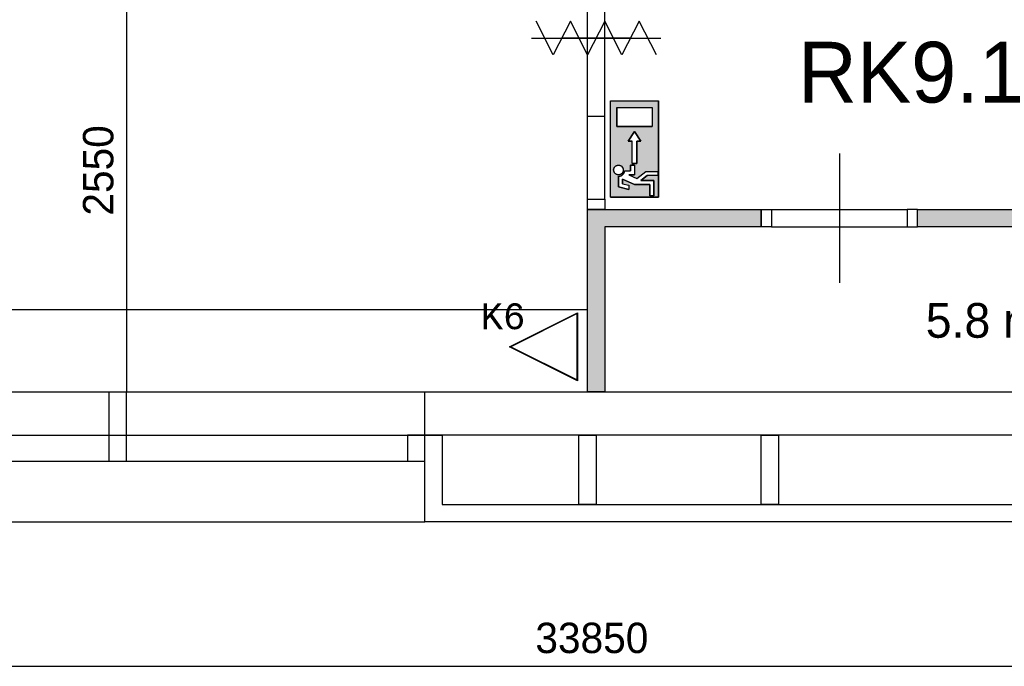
# Model space of a CAD drawing. Extents: x 319440 to 414317, y 3650 to 109188.
# Tile 29 of 46: x 353700 to 359371, y 68087 to 71812. Entities that reach past the tile are written whole.
import ezdxf
from ezdxf.enums import TextEntityAlignment as Align

# ---------------------------------------------------------------- set-up
doc = ezdxf.new("R2010")
doc.units = 0
doc.header["$MEASUREMENT"] = 0
doc.header["$PDMODE"] = 35
doc.header["$PDSIZE"] = -0.5
doc.layers.get('0').update_dxf_attribs({"linetype": 'CONTINUOUS'})
doc.layers.get('DEFPOINTS').update_dxf_attribs({"linetype": 'CONTINUOUS'})
for name, color, linetype in [('-02$TEKST$$$MAAT', 252, 'CONTINUOUS'), ('AA$1A---_ARCEER', 252, 'CONTINUOUS'), ('AL21----_BUITENWAND', 252, 'CONTINUOUS'), ('AL22----_BINNENWAND', 252, 'CONTINUOUS'), ('AL31----_BUITENKOZIJN', 252, 'CONTINUOUS'), ('AL32----_BINNENKOZIJN', 252, 'CONTINUOUS'), ('AM$1A---_MAATVOERING', 252, 'CONTINUOUS'), ('Brandweer', 252, 'CONTINUOUS'), ('LAYER01', 252, 'CONTINUOUS'), ('M2', 252, 'CONTINUOUS')]:
    doc.layers.add(name, color=color, linetype=linetype)
doc.styles.add('B-01', font='b-gbp')
doc.styles.add('MONOTXT', font='MONOTXT')
doc.dimstyles.new('BBA_STAND', dxfattribs={"dimtxt": 175, "dimasz": 1, "dimexe": 1, "dimexo": 0.001, "dimgap": 75, "dimtad": 1, "dimdec": 0, "dimzin": 0, "dimdsep": 46, "dimtxsty": 'B-01', "dimblk": 'NONE', "dimblk1": 'NONE', "dimblk2": 'PIJL1', "dimcen": 1, "dimse1": 1, "dimse2": 1, "dimclrd": 256, "dimclre": 1, "dimclrt": 256, "dimadec": 0, "dimazin": 0, "dimtfac": 1, "dimtdec": 0, "dimtmove": 0, "dimatfit": 0, "dimldrblk": 'PIJL1', "dimfxl": 1, "dimtolj": 1, "dimtzin": 0, "dimarcsym": 0})

# ---------------------------------------------------------------- blocks, each defined once
blk = doc.blocks.new('*D18')
at = {"layer": 'AM$1A---_MAATVOERING', "lineweight": -2, "transparency": 16777216}
blk.add_line((340070.4, 68087), (373920.4, 68087), dxfattribs=at)
at = {"layer": 'DEFPOINTS', "color": 0, "transparency": 16777216}
for p in [(340070.4, 68920.5), (373920.4, 68919), (373920.4, 68087)]:
    blk.add_point(p, dxfattribs=at)
at = {"layer": 'AM$1A---_MAATVOERING', "transparency": 16777216, "insert": (356995.4, 68249.5), "char_height": 175, "attachment_point": 5, "style": 'B-01'}
blk.add_mtext('\\A1;33850', dxfattribs=at)
blk = doc.blocks.new('_None')
blk = doc.blocks.new('PIJL1')
at = {"color": 1, "linetype": 'ByBlock'}
blk.add_line((0, 82.6), (0, -82.6), dxfattribs=at)
blk.add_solid([(-100, 16.7), (-100, -16.7), (0, 0)], dxfattribs=at)
blk = doc.blocks.new('*D86')
at = {"layer": 'AM$1A---_MAATVOERING', "lineweight": -2, "transparency": 16777216}
blk.add_line((348920.4, 70143), (356970.2, 70143), dxfattribs=at)
at = {"layer": 'DEFPOINTS', "color": 0, "transparency": 16777216}
for p in [(356970.2, 70143), (348920.4, 70018), (356970.2, 70016.2)]:
    blk.add_point(p, dxfattribs=at)
at = {"layer": 'AM$1A---_MAATVOERING', "transparency": 16777216, "insert": (352945.3, 70305.5), "char_height": 175, "attachment_point": 5, "style": 'B-01'}
blk.add_mtext('\\A1;8050', dxfattribs=at)
blk = doc.blocks.new('*D89')
at = {"layer": 'AM$1A---_MAATVOERING', "lineweight": -2, "transparency": 16777216}
blk.add_line((354316, 72219), (354316, 69669), dxfattribs=at)
at = {"layer": 'DEFPOINTS', "color": 0, "transparency": 16777216}
for p in [(354670.4, 72219), (354316, 69669), (354316, 69669)]:
    blk.add_point(p, dxfattribs=at)
at = {"layer": 'AM$1A---_MAATVOERING', "transparency": 16777216, "insert": (354153.5, 70944), "char_height": 175, "attachment_point": 5, "rotation": 90, "style": 'B-01'}
blk.add_mtext('\\A1;2550', dxfattribs=at)

msp = doc.modelspace()

# ---------------------------------------------------------------- hatches: boundary and pattern name
at = {"layer": 'AA$1A---_ARCEER'}
h = msp.add_hatch(color=256, dxfattribs=at)
h.paths.add_polyline_path([(356870.4, 77619), (356870.4, 77019), (357070.4, 77019), (357070.4, 77819), (356865.4, 77819), (354670.4, 77819), (354670.4, 72219), (357070.4, 72219), (357070.4, 73119), (356870.4, 73119), (356870.4, 72419), (354870.4, 72419), (354870.4, 77619)])
h.paths.add_polyline_path([(357070.4, 74019), (357070.4, 76019), (356970.4, 76019), (356870.4, 76019), (356870.4, 74019)], flags=17)
h.paths.add_polyline_path([(363200.4, 75819), (363200.4, 72419), (359400.4, 72419), (359400.4, 72219), (363400.4, 72219), (363400.4, 76019), (359400.4, 76019), (359400.4, 75819)])
h.paths.add_polyline_path([(356870.4, 74319), (356870.4, 74519), (354870.4, 74519), (354870.4, 74319)], flags=16)
h.paths.add_polyline_path([(363200.4, 70619), (363200.4, 69669), (363300.4, 69669), (363300.4, 70719), (363200.4, 70719), (358870.4, 70719), (358870.4, 70619)])
h.paths.add_polyline_path([(357970.4, 70619), (357970.4, 70719), (356970.4, 70719), (356970.1, 69669), (357070.1, 69669), (357070.3, 70619)])
h.paths.add_polyline_path([(353595.4, 77419), (353595.4, 81329), (353495.4, 81329), (353495.4, 77419)])
h.paths.add_polyline_path([(349995.4, 77419), (349995.4, 81329), (349895.4, 81329), (349895.4, 77419)])
h.paths.add_polyline_path([(348920.4, 76469), (348920.4, 77319), (348820.4, 77319), (348820.4, 76469)])
h.paths.add_polyline_path([(348920.4, 69669), (348920.4, 72086), (348820.4, 72086), (348820.4, 69669)])
at = {"layer": 'Brandweer'}
h = msp.add_hatch(color=256, dxfattribs=at)
h.paths.add_polyline_path([(357379.8, 71344.1), (357102.3, 71344.1), (357102.3, 70789.2), (357379.8, 70789.2)])
h.paths.add_polyline_path([(357278, 71112.9), (357254.9, 71112.9), (357254.9, 70983.5), (357227.2, 70983.5), (357227.2, 71112.9), (357204.1, 71112.9), (357241.1, 71168.4)], flags=16)
h.paths.add_polyline_path([(357139.3, 71196.2), (357139.3, 71307.1), (357342.8, 71307.1), (357342.8, 71196.2)], flags=16)
h.paths.add_polyline_path([(357241.1, 70974.2), (357241.1, 70918.7), (357207.4, 70918.7), (357254.5, 70897.3), (357305.8, 70937.2), (357375.1, 70937.2), (357375.1, 70914.1), (357313.7, 70914.1), (357278.1, 70886.3), (357352, 70886.3), (357352, 70798.5), (357328.9, 70798.5), (357328.9, 70863.2), (357240.1, 70863.2), (357171.7, 70894.3), (357171.7, 70867.4), (357208.7, 70858.2), (357208.7, 70834.3), (357148.6, 70849.4), (357148.6, 70910.3), (357155.1, 70910.9), (357155.4, 70911), (357165, 70914.3), (357165.4, 70914.5), (357170.5, 70917.8), (357171, 70918.2), (357174.5, 70921.4), (357174.8, 70921.6), (357179.2, 70927.4), (357179.5, 70927.9), (357182.3, 70933.6), (357182.8, 70935.1), (357183.7, 70938.4), (357184.1, 70939.9), (357184.1, 70940.2), (357184.2, 70940.6), (357184.3, 70941), (357184.3, 70941.4), (357184.4, 70941.8), (357217.9, 70941.8), (357217.9, 70974.2)], flags=16)
h.paths.add_polyline_path([(357174.3, 70935.9), (357172.4, 70932.1), (357172.2, 70931.9), (357170.1, 70928.8), (357169.9, 70928.7), (357167.2, 70925.8), (357164, 70923.3), (357162.2, 70922.3), (357161.6, 70921.9), (357157.9, 70920.3), (357153.9, 70919.1), (357154, 70919.2), (357152, 70918.9), (357151.1, 70918.8), (357147.2, 70918.7), (357143.1, 70919.2), (357139.1, 70920.3), (357139.2, 70920.3), (357135.4, 70922), (357135, 70922.2), (357132, 70924.1), (357130.9, 70925.1), (357130.8, 70925.2), (357130.9, 70925.1), (357130.8, 70925.2), (357128.8, 70926.9), (357128.5, 70927.3), (357126.3, 70929.9), (357125.4, 70931.2), (357125.3, 70931.3), (357125.4, 70931.2), (357125.3, 70931.3), (357124, 70933.4), (357123.3, 70935), (357123, 70935.6), (357123.2, 70935.2), (357122, 70938.4), (357121.4, 70940.7), (357121.3, 70941.2), (357120.8, 70945.1), (357120.9, 70949.2), (357121.6, 70953.2), (357122.9, 70957.1), (357123.5, 70958.4), (357123.6, 70958.5), (357123.5, 70958.4), (357123.6, 70958.5), (357124.7, 70960.8), (357127.1, 70964.1), (357128.2, 70965.3), (357128.6, 70965.8), (357128.5, 70965.6), (357128.9, 70966.1), (357129.9, 70967), (357131.5, 70968.3), (357132.1, 70968.8), (357135.5, 70971), (357139.2, 70972.6), (357143.1, 70973.7), (357145.1, 70974), (357145.6, 70974.1), (357145.2, 70974), (357148.6, 70974.3), (357148.6, 70974.3), (357152.7, 70974), (357156.6, 70973.1), (357158.5, 70972.3), (357159.1, 70972.2), (357158.6, 70972.4), (357161.7, 70971), (357165.1, 70968.8), (357166.4, 70967.7), (357166.5, 70967.6), (357166.4, 70967.8), (357166.5, 70967.7), (357168.2, 70966.1), (357170.9, 70963), (357173.1, 70959.6), (357174.8, 70955.8), (357175.8, 70951.9), (357176.4, 70947.8), (357176.2, 70943.7), (357175.5, 70939.7), (357175.5, 70939.5)], flags=16)

# ---------------------------------------------------------------- linework, layer by layer
at = {"layer": '-02$TEKST$$$MAAT'}
for points in [[(356912, 69927.9), (356912, 69732.6), (356521.4, 69927.9), (356912, 70123.3)], [(356909.5, 69927.9), (356909.5, 69736.7), (356527, 69927.9), (356909.5, 70119.2)]]:
    msp.add_lwpolyline(points, close=True, dxfattribs=at)
at = {"layer": 'AL21----_BUITENWAND'}
for points in [[(356033.3, 69669), (363300.4, 69669)], [(356033.3, 69419), (356033.3, 69669)], [(356033.3, 69419), (355933.3, 69419)], [(355933.3, 69419), (355933.3, 69269)], [(363300.4, 69419), (356033.3, 69419)], [(356033.3, 69419), (356133.3, 69419)], [(356033.3, 68919), (356033.3, 69419)], [(356133.3, 69419), (356133.3, 69019)], [(356920.4, 69419), (357020.4, 69419)], [(356920.4, 69019), (356920.4, 69419)], [(357020.4, 69419), (357020.4, 69019)], [(357970.4, 69419), (358070.4, 69419)], [(357970.4, 69019), (357970.4, 69419)], [(358070.4, 69419), (358070.4, 69019)], [(356133.3, 69019), (363200.4, 69019)], [(357020.4, 69019), (356920.4, 69019)], [(358070.4, 69019), (357970.4, 69019)], [(363300.4, 68919), (356033.3, 68919)]]:
    msp.add_lwpolyline(points, dxfattribs=at)
at = {"layer": 'AL22----_BINNENWAND'}
for points in [[(356970.1, 69669), (356970.4, 70719)], [(356970.4, 70719), (357970.4, 70719)], [(357970.4, 70719), (357970.4, 70619)], [(358870.4, 70719), (363300.4, 70719)], [(358870.4, 70619), (358870.4, 70719)], [(357070.3, 70619), (357070.1, 69669)], [(357970.4, 70619), (357070.4, 70619)], [(363200.4, 70619), (358870.4, 70619)], [(357070.1, 69669), (356970.1, 69669)]]:
    msp.add_lwpolyline(points, dxfattribs=at)
at = {"layer": 'AL31----_BUITENKOZIJN'}
for points in [[(352493.3, 69669), (356033.3, 69669)], [(354213.3, 69669), (354213.3, 69269)], [(354313.3, 69669), (354313.3, 69269)], [(352493.3, 69419), (356033.3, 69419)], [(352493.3, 69269), (356033.3, 69269)], [(352493.3, 68919), (356033.3, 68919)]]:
    msp.add_lwpolyline(points, dxfattribs=at)
at = {"layer": 'AL32----_BINNENKOZIJN'}
for points in [[(356970.4, 70779), (356970.4, 72159.3)], [(357070.4, 70779), (357070.1, 72159.3)], [(357220.4, 71706.6), (357020.4, 71706.6), (356820.4, 71706.6)], [(357070.4, 71254), (357020.4, 71254), (356970.4, 71254)], [(358030.4, 70719), (358810.6, 70719)], [(358030.4, 70619), (358810.6, 70619.3)]]:
    msp.add_lwpolyline(points, dxfattribs=at)
for points in [[(356970.4, 70719), (356970.4, 70779), (357070.4, 70779), (357070.4, 70719)], [(357970.4, 70719), (358030.4, 70719), (358030.4, 70619), (357970.4, 70619)], [(358870.4, 70719), (358810.6, 70719), (358810.6, 70619.3), (358870.4, 70619.3)]]:
    msp.add_lwpolyline(points, close=True, dxfattribs=at)
at = {"layer": 'Brandweer'}
for p, q in [((357102.3, 71344.1), (357379.8, 71344.1)), ((357102.3, 70789.2), (357102.3, 71344.1)), ((357379.8, 70789.2), (357379.8, 71344.1)), ((357139.3, 71307.1), (357139.3, 71196.2)), ((357139.3, 71307.1), (357342.8, 71307.1)), ((357342.8, 71307.1), (357342.8, 71196.2)), ((357139.3, 71196.2), (357342.8, 71196.2)), ((357241.1, 71168.4), (357204.1, 71112.9)), ((357278, 71112.9), (357241.1, 71168.4)), ((357204.1, 71112.9), (357227.2, 71112.9)), ((357227.2, 70983.5), (357227.2, 71112.9)), ((357254.9, 71112.9), (357278, 71112.9)), ((357254.9, 70983.5), (357254.9, 71112.9)), ((357184.4, 70941.8), (357217.9, 70941.8)), ((357217.9, 70974.2), (357217.9, 70941.8)), ((357241.1, 70974.2), (357217.9, 70974.2)), ((357227.2, 70983.5), (357254.9, 70983.5)), ((357241.1, 70974.2), (357241.1, 70918.7)), ((357254.4, 70897.2), (357305.8, 70937.2)), ((357305.8, 70937.2), (357375.1, 70937.2)), ((357375.1, 70937.2), (357375.1, 70914.1)), ((357148.6, 70910.3), (357148.6, 70849.4)), ((357171.7, 70894.3), (357240.1, 70863.2)), ((357171.7, 70867.4), (357171.7, 70894.3)), ((357207.4, 70918.7), (357241.1, 70918.7)), ((357207.4, 70918.7), (357254.5, 70897.3)), ((357278.1, 70886.3), (357313.7, 70914.1)), ((357352, 70886.3), (357278.1, 70886.3)), ((357375.1, 70914.1), (357313.7, 70914.1)), ((357352, 70798.5), (357352, 70886.3)), ((357148.6, 70849.4), (357208.7, 70834.3)), ((357171.7, 70867.4), (357208.7, 70858.2)), ((357208.7, 70858.2), (357208.7, 70834.3)), ((357240.1, 70863.2), (357328.9, 70863.2)), ((357328.9, 70863.2), (357328.9, 70798.5)), ((357102.3, 70789.2), (357379.8, 70789.2)), ((357328.9, 70798.5), (357352, 70798.5))]:
    msp.add_line(p, q, dxfattribs=at)
for points in [[(357366.9, 71609.8), (357267.9, 71803.4), (357168.9, 71609.8), (357069.9, 71803.4), (356970.9, 71609.8), (356871.9, 71803.4), (356772.9, 71609.8), (356673.9, 71803.4)], [(356647.9, 71706.6), (357392.9, 71706.6)], [(356647.9, 71706.6), (357392.9, 71706.6)], [(357379.8, 70789.2), (357102.3, 70789.2), (357102.3, 71344.1), (357379.8, 71344.1), (357379.8, 70789.2)], [(357342.8, 71196.2), (357139.3, 71196.2), (357139.3, 71307.1), (357342.8, 71307.1), (357342.8, 71196.2)], [(357254.9, 70983.5), (357227.2, 70983.5), (357227.2, 71112.9), (357204.1, 71112.9), (357241.1, 71168.4), (357278, 71112.9), (357254.9, 71112.9), (357254.9, 70983.5)], [(358420.5, 71042.3), (358420.5, 70297.3)], [(357129, 70966.1), (357129.9, 70967), (357131, 70967.9), (357132, 70968.7), (357133.2, 70969.5), (357134.3, 70970.3), (357135.5, 70970.9), (357136.7, 70971.5), (357138, 70972.1), (357139.2, 70972.6), (357140.5, 70973), (357141.8, 70973.4), (357143.2, 70973.7), (357144.5, 70973.9), (357145.9, 70974.1), (357147.2, 70974.2), (357148.6, 70974.2), (357149.9, 70974.2), (357151.3, 70974.1), (357152.6, 70973.9), (357154, 70973.7), (357155.3, 70973.4), (357156.6, 70973), (357157.9, 70972.6), (357159.2, 70972.1), (357160.4, 70971.5), (357161.6, 70970.9), (357162.8, 70970.3), (357164, 70969.5), (357165.1, 70968.7), (357166.2, 70967.9), (357167.2, 70967), (357168.2, 70966.1), (357169.1, 70965.1), (357170, 70964.1), (357170.9, 70963), (357171.6, 70961.9), (357172.4, 70960.7), (357173, 70959.5), (357173.7, 70958.3), (357174.2, 70957.1), (357174.7, 70955.8), (357175.1, 70954.5), (357175.5, 70953.2), (357175.8, 70951.9), (357176, 70950.5), (357176.2, 70949.2), (357176.3, 70947.8), (357176.3, 70946.5), (357176.3, 70945.1), (357176.2, 70943.7), (357176, 70942.4), (357175.8, 70941), (357175.5, 70939.7), (357175.1, 70938.4), (357174.7, 70937.1), (357174.2, 70935.8), (357173.7, 70934.6), (357173, 70933.4), (357172.4, 70932.2), (357171.6, 70931), (357170.9, 70929.9), (357170, 70928.9), (357169.1, 70927.8), (357168.2, 70926.8), (357167.2, 70925.9), (357166.2, 70925), (357165.1, 70924.2), (357164, 70923.4), (357162.8, 70922.7), (357161.6, 70922), (357160.4, 70921.4), (357159.2, 70920.8), (357157.9, 70920.3), (357156.6, 70919.9), (357155.3, 70919.5), (357154, 70919.2), (357152.6, 70919), (357151.3, 70918.8), (357149.9, 70918.8), (357148.6, 70918.7), (357147.2, 70918.8), (357145.9, 70918.8), (357144.5, 70919), (357143.2, 70919.2), (357141.8, 70919.5), (357140.5, 70919.9), (357139.2, 70920.3), (357138, 70920.8), (357136.7, 70921.4), (357135.5, 70922), (357134.3, 70922.7), (357133.2, 70923.4), (357132, 70924.2), (357131, 70925), (357129.9, 70925.9), (357129, 70926.8), (357128, 70927.8), (357127.1, 70928.9), (357126.3, 70929.9), (357125.5, 70931), (357124.8, 70932.2), (357124.1, 70933.4), (357123.5, 70934.6), (357122.9, 70935.8), (357122.4, 70937.1), (357122, 70938.4), (357121.7, 70939.7), (357121.4, 70941), (357121.1, 70942.4), (357121, 70943.7), (357120.9, 70945.1), (357120.8, 70946.5), (357120.9, 70947.8), (357121, 70949.2), (357121.1, 70950.5), (357121.4, 70951.9), (357121.7, 70953.2), (357122, 70954.5), (357122.4, 70955.8), (357122.9, 70957.1), (357123.5, 70958.3), (357124.1, 70959.5), (357124.8, 70960.7), (357125.5, 70961.9), (357126.3, 70963), (357127.1, 70964.1), (357128, 70965.1), (357129, 70966.1)], [(357144.5, 70919), (357139.9, 70920.1), (357134.7, 70922.4), (357130.8, 70925.1), (357128.3, 70927.5), (357125.4, 70931.2), (357123.3, 70935.1), (357121.4, 70940.8), (357120.9, 70948.1), (357122, 70954.3), (357123.5, 70958.4), (357124.7, 70960.6), (357126.4, 70963.2), (357128.2, 70965.3), (357131.6, 70968.4), (357135.2, 70970.8), (357139.5, 70972.7), (357145.2, 70974), (357149.4, 70974.2), (357153, 70973.9), (357158.6, 70972.3), (357162.1, 70970.7), (357166.4, 70967.7), (357170.6, 70963.3), (357172.5, 70960.5), (357174.6, 70956.1), (357175.8, 70951.8), (357176.3, 70945.1), (357175.3, 70939), (357173.7, 70934.7), (357171.9, 70931.5), (357169.5, 70928.3), (357166.1, 70925), (357162.2, 70922.3), (357158.9, 70920.7), (357154.6, 70919.4), (357151.9, 70918.9), (357147.2, 70918.7), (357144.5, 70919)], [(357352, 70798.5), (357328.9, 70798.5), (357328.9, 70863.2), (357240.1, 70863.2), (357171.7, 70894.3), (357171.7, 70867.4), (357208.7, 70858.2), (357208.7, 70834.3), (357148.6, 70849.4), (357148.6, 70910.3), (357154.4, 70910.8), (357156.9, 70911.3), (357159.4, 70912), (357162.2, 70913), (357165.7, 70914.7), (357168.4, 70916.3), (357170.3, 70917.6), (357172.6, 70919.5), (357174.5, 70921.3), (357176.9, 70924.1), (357178.9, 70926.9), (357180.7, 70929.9), (357182, 70932.8), (357183.4, 70936.9), (357184.1, 70939.9), (357184.8, 70941.8), (357217.9, 70941.8), (357217.9, 70974.2), (357241.1, 70974.2), (357241.1, 70918.7), (357207.4, 70918.7), (357254.5, 70897.3), (357305.8, 70937.2), (357375.1, 70937.2), (357375.1, 70914.1), (357313.7, 70914.1), (357278.1, 70886.3), (357352, 70886.3), (357352, 70798.5)], [(357148.6, 70910.3), (357149, 70910.3), (357149.4, 70910.4), (357149.8, 70910.4), (357150.2, 70910.4), (357150.6, 70910.4), (357151, 70910.4), (357151.4, 70910.5), (357151.8, 70910.5), (357152.2, 70910.5), (357152.6, 70910.6), (357153, 70910.6), (357153.4, 70910.7), (357153.8, 70910.7), (357154.2, 70910.8), (357154.6, 70910.9), (357155.1, 70910.9), (357155.5, 70911), (357155.8, 70911.1), (357156.2, 70911.2), (357156.6, 70911.3), (357157, 70911.4), (357157.4, 70911.4), (357157.8, 70911.6), (357158.2, 70911.7), (357158.6, 70911.8), (357159, 70911.9), (357159.4, 70912), (357159.8, 70912.1), (357160.2, 70912.3), (357160.6, 70912.4), (357160.9, 70912.5), (357161.3, 70912.7), (357161.7, 70912.8), (357162.1, 70913), (357162.4, 70913.1), (357162.8, 70913.3), (357163.2, 70913.4), (357163.6, 70913.6), (357163.9, 70913.8), (357164.3, 70914), (357164.7, 70914.1), (357165, 70914.3), (357165.4, 70914.5), (357165.8, 70914.7), (357166.1, 70914.9), (357166.5, 70915.1), (357166.8, 70915.3), (357167.2, 70915.5), (357167.5, 70915.7), (357167.9, 70915.9), (357168.2, 70916.1), (357168.5, 70916.4), (357168.9, 70916.6), (357169.2, 70916.8), (357169.6, 70917.1), (357169.9, 70917.3), (357170.2, 70917.5), (357170.5, 70917.8), (357170.9, 70918), (357171.2, 70918.3), (357171.5, 70918.5), (357171.8, 70918.8), (357172.1, 70919.1), (357172.4, 70919.3), (357172.7, 70919.6), (357173, 70919.9), (357173.3, 70920.2), (357173.6, 70920.4), (357173.9, 70920.7), (357174.2, 70921), (357174.5, 70921.3), (357174.8, 70921.6), (357175, 70921.9), (357175.3, 70922.2), (357175.6, 70922.5), (357175.9, 70922.8), (357176.1, 70923.1), (357176.4, 70923.4), (357176.6, 70923.7), (357176.9, 70924.1), (357177.1, 70924.4), (357177.4, 70924.7), (357177.6, 70925), (357177.9, 70925.4), (357178.1, 70925.7), (357178.3, 70926), (357178.6, 70926.4), (357178.8, 70926.7), (357179, 70927), (357179.2, 70927.4), (357179.5, 70927.7), (357179.7, 70928.1), (357179.9, 70928.4), (357180.1, 70928.8), (357180.3, 70929.1), (357180.5, 70929.5), (357180.6, 70929.9), (357180.8, 70930.2), (357181, 70930.6), (357181.2, 70931), (357181.4, 70931.3), (357181.5, 70931.7), (357181.7, 70932.1), (357181.9, 70932.4), (357182, 70932.8), (357182.2, 70933.2), (357182.3, 70933.6), (357182.4, 70933.9), (357182.6, 70934.3), (357182.7, 70934.7), (357182.9, 70935.1), (357183, 70935.5), (357183.1, 70935.9), (357183.2, 70936.3), (357183.3, 70936.7), (357183.4, 70937.1), (357183.5, 70937.4), (357183.6, 70937.8), (357183.7, 70938.2), (357183.8, 70938.6), (357183.9, 70939), (357184, 70939.4), (357184.1, 70939.8), (357184.1, 70940.2), (357184.2, 70940.6), (357184.3, 70941), (357184.3, 70941.4), (357184.4, 70941.8)]]:
    msp.add_lwpolyline(points, dxfattribs=at)
msp.add_lwpolyline([(357148.6, 70910.3), (357155.3, 70911), (357165.2, 70914.4), (357170.7, 70917.9), (357174.6, 70921.4), (357179.3, 70927.6), (357182.4, 70933.9), (357183.9, 70938.8), (357184.8, 70941.8), (357217.9, 70941.8), (357217.9, 70974.2), (357241.1, 70974.2), (357241.1, 70918.7), (357207.4, 70918.7), (357254.5, 70897.3), (357305.8, 70937.2), (357375.1, 70937.2), (357375.1, 70914.1), (357313.7, 70914.1), (357278.1, 70886.3), (357352, 70886.3), (357352, 70798.5), (357328.9, 70798.5), (357328.9, 70863.2), (357240.1, 70863.2), (357171.7, 70894.3), (357171.7, 70867.4), (357208.7, 70858.2), (357208.7, 70834.3), (357148.6, 70849.4)], close=True, dxfattribs=at)

# ---------------------------------------------------------------- texts
at = {"layer": '-02$TEKST$$$MAAT', "style": 'MONOTXT'}
msp.add_text('K6', height=148.75, dxfattribs=at).set_placement((356355, 70103.7), align=Align.MIDDLE_LEFT)
at = {"layer": 'LAYER01', "style": 'B-01'}
msp.add_text('RK9.1', height=350, rotation=0, dxfattribs=at).set_placement((358183.4, 71335))
at = {"layer": 'M2', "insert": (358918, 70180), "char_height": 200, "width": 1805, "attachment_point": 1, "style": 'B-01'}
msp.add_mtext('5.8 m2', dxfattribs=at)

# ---------------------------------------------------------------- dimensions: what is measured, and where the dimension line sits
at = {"layer": 'AM$1A---_MAATVOERING'}
dim = msp.add_linear_dim(base=(354316, 69669), p1=(354670.4, 72219), p2=(354316, 69669), angle=270, dimstyle='BBA_STAND', override={"dimtmove": 1}, dxfattribs=at)
dim.commit()
dim.dimension.update_dxf_attribs({"geometry": '*D89', "text_midpoint": (354153.5, 70944)})
for base, p1, p2, picture, middle in [((356970.2, 70143), (348920.4, 70018), (356970.2, 70016.2), '*D86', (352945.3, 70305.5)), ((373920.4, 68087), (340070.4, 68920.5), (373920.4, 68919), '*D18', (356995.4, 68249.5))]:
    dim = msp.add_linear_dim(base=base, p1=p1, p2=p2, dimstyle='BBA_STAND', dxfattribs=at)
    dim.commit()
    dim.dimension.update_dxf_attribs({"geometry": picture, "text_midpoint": middle})

doc.saveas('drawing.dxf')
